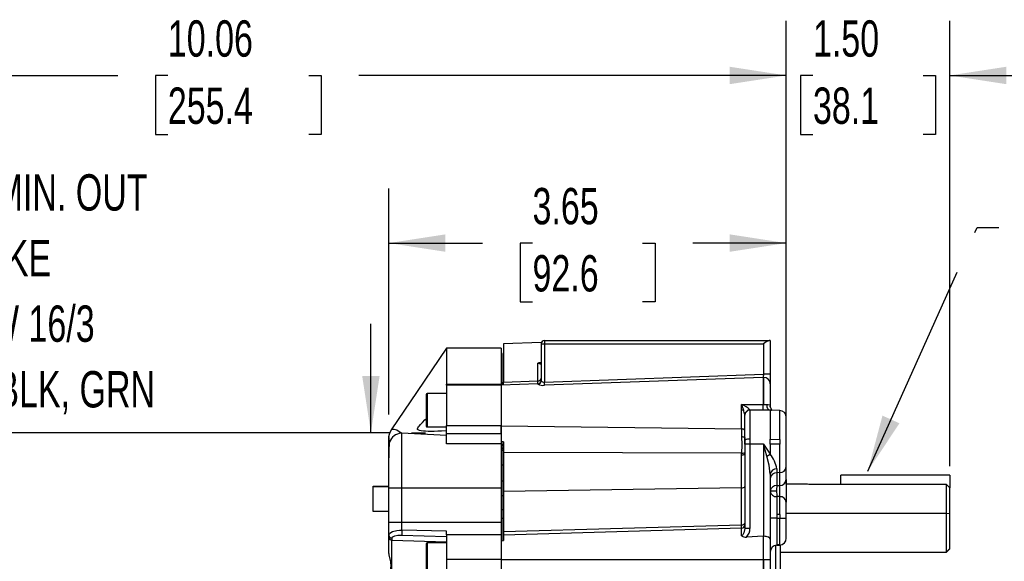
# Model space of a CAD drawing. Header units: inches. Extents: x 0 to 44, y 0 to 34.
# Tile 4 of 26: x 8.5 to 17.6, y 16.7 to 21.7. Entities that reach past the tile are written whole.
import ezdxf

# ---------------------------------------------------------------- set-up
doc = ezdxf.new("R2010")
doc.units = ezdxf.units.IN
doc.header["$LTSCALE"] = 4
doc.header["$MEASUREMENT"] = 0
doc.linetypes.add('CENTERX2', pattern=[0.8, 0.5, -0.1, 0.1, -0.1])
doc.layers.add('DIMENSIONS', color=140, linetype='Continuous', lineweight=25)
doc.layers.add('TEXT', color=140, linetype='Continuous', lineweight=25)
doc.styles.add('SLDTEXTSTYLE0', font='TXT', dxfattribs={"width": 0.7})
doc.dimstyles.new('SLDDIMSTYLE0', dxfattribs={"dimtxt": 0.339844, "dimasz": 0.52, "dimexe": 0, "dimexo": 0.0625, "dimgap": 0.084961, "dimtad": 0, "dimtih": 1, "dimtoh": 1, "dimrnd": 1e-09, "dimzin": 12, "dimdsep": 46, "dimtxsty": 'SLDTEXTSTYLE0', "dimsah": 1, "dimcen": 0.09, "dimadec": 0, "dimazin": 3, "dimtfac": 1, "dimtofl": 0, "dimtmove": 0, "dimatfit": 3, "dimfxl": 0, "dimfrac": 2, "dimtolj": 1, "dimtzin": 12, "dimarcsym": 0})
doc.dimstyles.new('SLDDIMSTYLE5', dxfattribs={"dimtxt": 0.339844, "dimasz": 0.52, "dimexe": 0, "dimexo": 0.0625, "dimgap": 0.084961, "dimtad": 0, "dimtih": 1, "dimtoh": 1, "dimrnd": 1e-09, "dimzin": 4, "dimdsep": 46, "dimtxsty": 'SLDTEXTSTYLE0', "dimsah": 1, "dimcen": 0.09, "dimadec": 0, "dimazin": 1, "dimtfac": 1, "dimtmove": 0, "dimatfit": 0, "dimfxl": 0, "dimfrac": 2, "dimtolj": 1, "dimtzin": 12, "dimarcsym": 0})
doc.dimstyles.new('SLDDIMSTYLE6', dxfattribs={"dimtxt": 0.339844, "dimasz": 0.52, "dimexe": 0, "dimexo": 0.0625, "dimgap": 0.084961, "dimtad": 0, "dimtih": 1, "dimtoh": 1, "dimrnd": 1e-09, "dimzin": 12, "dimdsep": 46, "dimtxsty": 'SLDTEXTSTYLE0', "dimsah": 1, "dimcen": 0.09, "dimadec": 0, "dimazin": 3, "dimtfac": 1, "dimtmove": 0, "dimatfit": 0, "dimfxl": 0, "dimfrac": 2, "dimtolj": 1, "dimtzin": 12, "dimarcsym": 0})
doc.dimstyles.new('SLDDIMSTYLE7', dxfattribs={"dimtxt": 0.18, "dimasz": 0.52, "dimexe": 0, "dimexo": 0.0625, "dimgap": 0, "dimtad": 0, "dimtih": 1, "dimtoh": 1, "dimdec": 0, "dimrnd": 1e-09, "dimzin": 0, "dimdsep": 46, "dimtxsty": 'Standard', "dimsah": 1, "dimcen": 0.09, "dimadec": 0, "dimazin": 0, "dimtfac": 0.52, "dimtdec": 0, "dimtofl": 0, "dimtmove": 0, "dimatfit": 3, "dimfxl": 0, "dimfrac": 2, "dimtolj": 1, "dimtzin": 0, "dimarcsym": 0})

# ---------------------------------------------------------------- blocks, each defined once
blk = doc.blocks.new('_D_9')
at = {"layer": 'DIMENSIONS'}
for p, q in [((5.5101, 18.0681), (5.5101, 21.6453)), ((15.5671, 18.2086), (15.5671, 21.6453)), ((5.5101, 21.1453), (9.4319, 21.1453)), ((9.8923, 21.1453), (9.7782, 21.1453)), ((9.7782, 21.1453), (9.7782, 20.6051)), ((11.1849, 21.1453), (11.299, 21.1453)), ((11.299, 21.1453), (11.299, 20.6051)), ((15.5671, 21.1453), (11.6453, 21.1453)), ((9.7782, 20.6051), (9.8923, 20.6051)), ((11.299, 20.6051), (11.1849, 20.6051))]:
    blk.add_line(p, q, dxfattribs=at)
for points in [[(5.5101, 21.1453), (6.0301, 21.0653), (6.0301, 21.2253)], [(15.5671, 21.1453), (15.0471, 21.2253), (15.0471, 21.0653)]]:
    blk.add_solid(points, dxfattribs=at)
at = {"layer": 'DIMENSIONS', "char_height": 0.33333, "attachment_point": 1, "style": 'SLDTEXTSTYLE0'}
for s, insert in [('10.06', (9.8923, 21.651)), ('255.4', (9.8923, 21.0348))]:
    blk.add_mtext(s, dxfattribs=dict(at, insert=insert))
blk = doc.blocks.new('_D_10')
at = {"layer": 'DIMENSIONS'}
for p, q in [((15.5671, 17.6749), (15.5671, 21.6453)), ((17.0671, 17.5608), (17.0671, 21.6453)), ((15.5671, 21.1453), (14.5671, 21.1453)), ((15.8121, 21.1453), (15.698, 21.1453)), ((15.698, 21.1453), (15.698, 20.6051)), ((16.822, 21.1453), (16.9361, 21.1453)), ((16.9361, 21.1453), (16.9361, 20.6051)), ((17.0671, 21.1453), (18.0671, 21.1453)), ((15.698, 20.6051), (15.8121, 20.6051)), ((16.9361, 20.6051), (16.822, 20.6051))]:
    blk.add_line(p, q, dxfattribs=at)
for points in [[(15.5671, 21.1453), (15.0471, 21.2253), (15.0471, 21.0653)], [(17.0671, 21.1453), (17.5871, 21.0653), (17.5871, 21.2253)]]:
    blk.add_solid(points, dxfattribs=at)
at = {"layer": 'DIMENSIONS', "char_height": 0.33333, "attachment_point": 1, "style": 'SLDTEXTSTYLE0'}
for s, insert in [('1.50', (15.8121, 21.651)), ('38.1', (15.8121, 21.0348))]:
    blk.add_mtext(s, dxfattribs=dict(at, insert=insert))
blk = doc.blocks.new('_D_13')
at = {"layer": 'DIMENSIONS'}
for p, q in [((11.9201, 18.0352), (11.9201, 20.1075)), ((15.5671, 18.2086), (15.5671, 20.1075)), ((11.9201, 19.6075), (12.7782, 19.6075)), ((13.2386, 19.6075), (13.1245, 19.6075)), ((13.1245, 19.6075), (13.1245, 19.0673)), ((14.2485, 19.6075), (14.3626, 19.6075)), ((14.3626, 19.6075), (14.3626, 19.0673)), ((15.5671, 19.6075), (14.7089, 19.6075)), ((13.1245, 19.0673), (13.2386, 19.0673)), ((14.3626, 19.0673), (14.2485, 19.0673))]:
    blk.add_line(p, q, dxfattribs=at)
for points in [[(11.9201, 19.6075), (12.4401, 19.5275), (12.4401, 19.6875)], [(15.5671, 19.6075), (15.0471, 19.6875), (15.0471, 19.5275)]]:
    blk.add_solid(points, dxfattribs=at)
at = {"layer": 'DIMENSIONS', "char_height": 0.33333, "attachment_point": 1, "style": 'SLDTEXTSTYLE0'}
for s, insert in [('3.65', (13.2386, 20.1132)), ('92.6', (13.2386, 19.497))]:
    blk.add_mtext(s, dxfattribs=dict(at, insert=insert))
blk = doc.blocks.new('_D_14')
at = {"layer": 'DIMENSIONS'}
for p, q in [((11.7555, 17.8681), (11.7555, 18.8681)), ((12.1276, 17.8681), (12.2555, 17.8681)), ((11.5913, 14.7381), (11.2555, 14.7381)), ((11.7555, 13.8868), (11.7555, 14.7381)), ((9.7288, 13.8868), (9.6147, 13.8868)), ((9.6147, 13.8868), (9.6147, 13.3467)), ((10.7387, 13.8868), (10.8528, 13.8868)), ((10.8528, 13.8868), (10.8528, 13.3467)), ((11.2233, 13.8868), (11.7555, 13.8868)), ((9.6147, 13.3467), (9.7288, 13.3467)), ((10.8528, 13.3467), (10.7387, 13.3467))]:
    blk.add_line(p, q, dxfattribs=at)
for points in [[(11.7555, 17.8681), (11.8355, 18.3881), (11.6755, 18.3881)], [(11.7555, 14.7381), (11.6755, 14.2181), (11.8355, 14.2181)]]:
    blk.add_solid(points, dxfattribs=at)
at = {"layer": 'DIMENSIONS', "char_height": 0.33333, "attachment_point": 1, "style": 'SLDTEXTSTYLE0'}
for s, insert in [('%%c', (9.4723, 14.3926)), ('3.13', (9.9854, 14.3926)), ('79.5', (9.7288, 13.7763))]:
    blk.add_mtext(s, dxfattribs=dict(at, insert=insert))
blk = doc.blocks.new('SW_NOTE_0_8')
at = {"layer": 'TEXT', "color": 0, "linetype": 'CENTERX2', "lineweight": 18, "attachment_point": 1, "style": 'SLDTEXTSTYLE0'}
for s, insert, char_height in [('36.00 MIN. OUT', (0.1056, 0.9889), 0.333333), ('OF YOKE', (0.1056, 0.387), 0.33333), ('SJTOW 16/3', (0.1056, -0.2149), 0.33333), ('WHT, BLK, GRN', (0.1056, -0.8169), 0.333333)]:
    blk.add_mtext(s, dxfattribs=dict(at, insert=insert, char_height=char_height))

msp = doc.modelspace()

# ---------------------------------------------------------------- linework, layer by layer
for p, q in [((13.3483, 18.7141), (13.3483, 18.6829)), ((13.3483, 18.7141), (15.4117, 18.7141)), ((15.4201, 18.7141), (15.4117, 18.7141)), ((15.4201, 18.7141), (15.4201, 18.4059)), ((12.9501, 18.6441), (12.45, 18.6441)), ((12.9501, 18.6441), (12.9501, 18.3138)), ((13.3171, 18.6962), (12.9711, 18.6841)), ((12.9711, 18.6841), (12.9711, 18.331)), ((13.3171, 18.6962), (13.3171, 18.6829)), ((13.3171, 18.6841), (13.3171, 18.6841)), ((13.3171, 18.6829), (13.3171, 18.3446)), ((13.3171, 18.6829), (13.3483, 18.6829)), ((13.3483, 18.6829), (13.3483, 18.3322)), ((13.3483, 18.6829), (15.3576, 18.6829)), ((15.3576, 18.6829), (15.3576, 18.4059)), ((12.9601, 18.5941), (12.9501, 18.5941)), ((12.9601, 18.3037), (12.9601, 18.5941)), ((13.2869, 18.3429), (13.2869, 18.5064)), ((13.3131, 18.5096), (13.3078, 18.5095)), ((13.3078, 18.5095), (13.3171, 18.5095)), ((13.3171, 18.5095), (13.3139, 18.5094)), ((12.9711, 18.331), (13.2869, 18.3429)), ((13.287, 18.3155), (13.2869, 18.3429)), ((13.3483, 18.3322), (15.3576, 18.4059)), ((15.3554, 18.3757), (13.3494, 18.3029)), ((15.3554, 18.3757), (15.3554, 18.1262)), ((15.4201, 18.4059), (15.3576, 18.4059)), ((15.3576, 18.3757), (15.3576, 18.1262)), ((15.4201, 18.4059), (15.4201, 18.3156)), ((12.4501, 18.3138), (12.9501, 18.3138)), ((12.4501, 18.3039), (12.4501, 18.3138)), ((12.9501, 18.3039), (12.4501, 18.3039)), ((12.4501, 18.3039), (12.4501, 17.9344)), ((13.2869, 18.3152), (12.9501, 18.3034)), ((12.9501, 18.3138), (12.9501, 18.3023)), ((12.9501, 18.3039), (12.9501, 17.9344)), ((12.9711, 18.3041), (12.9711, 18.331)), ((13.2869, 18.3136), (13.2869, 18.3152)), ((13.3494, 18.3029), (13.3483, 18.3322)), ((15.4201, 18.3156), (15.4201, 18.1113)), ((12.2626, 18.2177), (12.2626, 17.9316)), ((12.4501, 18.2277), (12.2726, 18.2277)), ((12.2726, 18.2277), (12.2726, 17.9217)), ((15.1569, 18.1258), (15.3554, 18.1262)), ((15.1569, 18.1258), (15.1601, 18.1168)), ((15.1569, 18.1167), (15.1569, 18.1258)), ((15.1569, 18.0741), (15.1569, 18.1167)), ((15.1747, 18.0741), (15.1569, 18.0741)), ((15.1569, 17.9031), (15.1569, 18.0741)), ((15.1601, 18.1168), (15.1747, 18.0741)), ((15.234, 18.074), (15.2334, 18.0766)), ((15.4201, 18.0741), (15.234, 18.0741)), ((15.234, 18.0741), (15.234, 17.8072)), ((15.3554, 18.1262), (15.3576, 18.1262)), ((15.4211, 18.1006), (15.4201, 18.1113)), ((15.5068, 18.0711), (15.4201, 18.0741)), ((15.4219, 18.0989), (15.4203, 18.1095)), ((15.4329, 18.0752), (15.4342, 18.0736)), ((15.4347, 18.0736), (15.4332, 18.0754)), ((15.5068, 17.8068), (15.5068, 18.0711)), ((15.1871, 17.8007), (15.1871, 18.0273)), ((15.5671, 17.5548), (15.5671, 18.0086)), ((11.9408, 17.8936), (11.928, 17.8669)), ((12.2626, 17.9316), (12.2626, 17.9302)), ((12.2726, 17.9217), (12.4501, 17.9217)), ((12.2726, 17.9217), (12.2726, 17.9202)), ((12.2726, 17.9202), (12.4501, 17.9202)), ((12.4501, 17.9344), (12.9501, 17.9344)), ((12.4501, 17.8616), (12.4501, 17.9344)), ((12.9501, 17.9344), (12.9501, 17.8616)), ((12.9501, 17.9313), (15.1569, 17.9031)), ((12.9501, 17.8635), (12.9501, 17.9313)), ((15.1569, 17.9031), (15.157, 17.832)), ((11.9273, 17.8681), (6.8189, 17.8681)), ((11.9201, 17.7849), (11.9201, 17.8352)), ((11.9206, 17.8344), (11.9201, 17.8344)), ((12.0401, 17.8627), (12.033, 17.8626)), ((12.0401, 17.3628), (12.0401, 17.8627)), ((12.4501, 17.8428), (12.0401, 17.8627)), ((12.4501, 17.8616), (12.9501, 17.8616)), ((12.4501, 17.7651), (12.4501, 17.8616)), ((12.9501, 17.8616), (12.9501, 17.7651)), ((15.1871, 17.7641), (15.1871, 17.8007)), ((15.234, 17.8072), (15.234, 17.7641)), ((15.4201, 17.8072), (15.5068, 17.8068)), ((15.5068, 17.8068), (15.5068, 17.7641)), ((11.9247, 17.7852), (11.9201, 17.7852)), ((11.9201, 17.6372), (11.9201, 17.7839)), ((11.927, 17.7829), (11.9247, 17.7843)), ((12.9501, 17.7651), (12.4501, 17.7651)), ((12.9711, 17.7839), (12.9501, 17.787)), ((12.9501, 17.7651), (12.9501, 17.3628)), ((12.9601, 17.3222), (12.9601, 17.7857)), ((12.9711, 17.7462), (12.9601, 17.7626)), ((12.9711, 17.7258), (12.9601, 17.7256)), ((12.9601, 17.7227), (12.9711, 17.7227)), ((12.9711, 17.7839), (12.9711, 17.6856)), ((15.1871, 17.7641), (15.1871, 16.9884)), ((15.234, 17.7641), (15.1871, 17.7641)), ((15.234, 17.7641), (15.234, 16.9884)), ((15.3576, 17.7641), (15.234, 17.7641)), ((15.3576, 17.7641), (15.3576, 16.9173)), ((15.3576, 17.7641), (15.4201, 17.6722)), ((15.3894, 17.6517), (15.3576, 17.7641)), ((15.5068, 17.7641), (15.4201, 17.7641)), ((15.5068, 17.5013), (15.5068, 17.7641)), ((11.9201, 17.3629), (11.9201, 17.6372)), ((12.9711, 17.7045), (12.9601, 17.7045)), ((15.1572, 17.6789), (12.9711, 17.6856)), ((12.9711, 17.6856), (12.9711, 17.3294)), ((15.1569, 17.6617), (15.1572, 17.6789)), ((15.1569, 17.361), (15.1569, 17.6617)), ((12.9601, 17.5732), (12.9711, 17.5738)), ((15.4804, 17.5351), (15.4804, 17.5005)), ((15.5671, 17.4377), (15.5671, 17.5548)), ((15.4201, 17.4886), (15.4201, 16.8913)), ((15.5068, 17.5013), (15.4804, 17.5005)), ((15.4804, 17.5005), (15.4804, 17.3841)), ((15.5068, 17.3842), (15.5068, 17.5013)), ((15.5671, 17.3965), (15.5671, 17.4749)), ((15.5671, 17.4377), (15.5671, 17.2312)), ((16.0671, 17.3921), (16.0671, 17.4775)), ((17.0671, 17.4775), (16.0671, 17.4775)), ((17.0671, 17.4775), (17.0671, 17.3608)), ((11.7751, 17.3784), (11.9201, 17.3784)), ((11.7751, 17.1459), (11.7751, 17.3784)), ((11.9201, 17.37), (11.7751, 17.3699)), ((11.9201, 17.3629), (12.0401, 17.3628)), ((11.9201, 17.0478), (11.9201, 17.3629)), ((12.0401, 17.3628), (12.9501, 17.3628)), ((12.0401, 17.0477), (12.0401, 17.3628)), ((12.9501, 17.3628), (12.9501, 17.0477)), ((12.9601, 17.4268), (12.9711, 17.4271)), ((15.1569, 17.361), (12.9711, 17.3294)), ((15.1569, 17.0228), (15.1569, 17.361)), ((15.4804, 17.3841), (15.5068, 17.3842)), ((15.7622, 17.3965), (15.5671, 17.3965)), ((15.7749, 17.3921), (15.7622, 17.3953)), ((17.0371, 17.3921), (15.7749, 17.3921)), ((17.0371, 17.1276), (17.0371, 17.3921)), ((17.0371, 17.3921), (17.0671, 17.3608)), ((17.0671, 17.1234), (17.0671, 17.3608)), ((12.9501, 17.3222), (12.9601, 17.3222)), ((12.9601, 17.0478), (12.9601, 17.3222)), ((12.9711, 17.2896), (12.9601, 17.2894)), ((12.9711, 17.3294), (12.9711, 16.9603)), ((15.4804, 17.281), (15.4804, 17.1186)), ((15.5068, 17.281), (15.4804, 17.281)), ((15.5068, 17.1185), (15.5068, 17.281)), ((15.5671, 17.0841), (15.5671, 17.2312)), ((11.9201, 17.1459), (11.7751, 17.1459)), ((12.9601, 17.1636), (12.9711, 17.1636)), ((12.9601, 17.084), (12.9711, 17.084)), ((15.4804, 17.0841), (15.4201, 17.0841)), ((15.4804, 17.1186), (15.4804, 17.0841)), ((15.5068, 17.1185), (15.4804, 17.1186)), ((15.4804, 17.0841), (15.4804, 16.8386)), ((15.4804, 17.0841), (15.5068, 17.0841)), ((15.5068, 17.1185), (15.5068, 17.0841)), ((15.5068, 16.8396), (15.5068, 17.0841)), ((15.5068, 17.0841), (15.5671, 17.0841)), ((17.0371, 17.1276), (15.5671, 17.1276)), ((15.5671, 16.8996), (15.5671, 17.0841)), ((17.0371, 16.7748), (17.0371, 17.1276)), ((17.0671, 17.1234), (17.0371, 17.1276)), ((17.0671, 16.8045), (17.0671, 17.1234)), ((11.9201, 17.0478), (12.0401, 17.0477)), ((11.9201, 16.9279), (11.9201, 17.0478)), ((12.0401, 16.975), (12.0401, 17.0477)), ((12.0401, 17.0477), (12.9501, 17.0477)), ((12.9501, 17.0478), (12.9601, 17.0478)), ((12.9501, 17.0477), (12.9501, 16.9304)), ((12.9601, 16.9517), (12.9601, 17.0478)), ((12.9711, 16.9603), (15.1569, 17.0228)), ((15.1569, 16.993), (12.9711, 16.9279)), ((15.1569, 16.9215), (15.1569, 16.993)), ((15.234, 16.9884), (15.1871, 16.9884)), ((11.9201, 16.9083), (11.9201, 16.9279)), ((11.9201, 16.7586), (11.9201, 16.9083)), ((11.949, 16.8997), (11.949, 16.8823)), ((12.039, 16.9286), (12.4501, 16.9169)), ((12.4501, 16.9657), (12.0401, 16.975)), ((12.4501, 16.9304), (12.4501, 16.9657)), ((12.9501, 16.9304), (12.4501, 16.9304)), ((12.4501, 16.9304), (12.4501, 16.7048)), ((12.9501, 16.9517), (12.9601, 16.9517)), ((12.9501, 16.9304), (12.9501, 16.7048)), ((12.9601, 16.8767), (12.9601, 16.9517)), ((12.9711, 16.9603), (12.9711, 16.9279)), ((12.9711, 16.9279), (12.9711, 16.8776)), ((15.3554, 16.9172), (15.202, 16.9092)), ((15.3554, 16.9172), (15.3576, 16.9173)), ((11.949, 16.8823), (12.4501, 16.8671)), ((11.949, 16.5608), (11.949, 16.8823)), ((12.2626, 16.8486), (12.2626, 16.5625)), ((12.4501, 16.8586), (12.2726, 16.8586)), ((12.2726, 16.8586), (12.2726, 16.5526)), ((12.9501, 16.8768), (12.9711, 16.8776)), ((12.9501, 16.8768), (12.9501, 16.7036)), ((15.4201, 16.8913), (15.4201, 16.7038)), ((15.4671, 16.8343), (15.4671, 16.3361)), ((15.5068, 16.8396), (15.4804, 16.8386)), ((15.4804, 16.8386), (15.4804, 16.8362)), ((15.4804, 16.8362), (15.5068, 16.8372)), ((15.5068, 16.8372), (15.5068, 16.8396)), ((15.5141, 16.3966), (15.5141, 16.8378)), ((15.5141, 16.7718), (17.0371, 16.7718)), ((17.0371, 16.7748), (17.0671, 16.8045)), ((17.0371, 16.7718), (17.0671, 16.8018)), ((17.0371, 16.7718), (17.0371, 16.7748)), ((17.0671, 16.8018), (17.0671, 16.8045)), ((12.4501, 16.7048), (12.4501, 16.5261)), ((12.9501, 16.7048), (12.4501, 16.7048)), ((12.9501, 16.7048), (12.9501, 16.0608)), ((12.9501, 16.7036), (15.3554, 16.7036)), ((15.3554, 16.7036), (15.3554, 16.0611)), ((15.3576, 16.7036), (15.3576, 16.0611)), ((15.4201, 16.7038), (15.4201, 16.0611))]:
    msp.add_line(p, q)
at = {"flags": 128}
for points in [[(12.4492, 18.6429), (12.1793, 18.2451), (11.9408, 17.8937)], [(12.4501, 18.6423), (12.4501, 18.6412), (12.4501, 18.6239), (12.4501, 18.591), (12.4501, 18.543), (12.4501, 18.4804), (12.4501, 18.4037), (12.4501, 18.3138)], [(13.2869, 18.5064), (13.2886, 18.5063), (13.2904, 18.506), (13.2939, 18.505), (13.2997, 18.5027), (13.3086, 18.4985), (13.3147, 18.4967)], [(15.3576, 18.4059), (15.3569, 18.3959), (15.3562, 18.3869), (15.3557, 18.38), (15.3554, 18.3757)], [(15.3576, 18.1262), (15.3741, 18.1264), (15.3894, 18.1266)], [(15.4138, 18.0742), (15.4133, 18.0743), (15.4075, 18.0775), (15.3989, 18.0878), (15.393, 18.1023), (15.3906, 18.1134), (15.3894, 18.1266)], [(15.3894, 18.1266), (15.4022, 18.1255), (15.4119, 18.1232), (15.418, 18.1187), (15.4201, 18.1113)], [(15.4201, 18.0741), (15.4201, 18.0717), (15.4201, 18.0593), (15.4201, 18.0365), (15.4201, 18.0043), (15.4201, 17.9638), (15.4201, 17.9163), (15.4201, 17.8635), (15.4201, 17.8072)], [(15.434, 18.0748), (15.4337, 18.0765), (15.4274, 18.0858), (15.4211, 18.1008)], [(12.4501, 17.8857), (12.4036, 17.8827), (12.3691, 17.8811), (12.3356, 17.8801), (12.3054, 17.8797), (12.2804, 17.8799), (12.2581, 17.8805), (12.2394, 17.8816), (12.2178, 17.8838), (12.202, 17.8869), (12.1883, 17.8931), (12.1847, 17.8976), (12.1838, 17.903), (12.1876, 17.914), (12.1919, 17.9207), (12.1978, 17.9284), (12.2112, 17.9438), (12.2292, 17.9626), (12.2516, 17.9849), (12.2626, 17.9954)], [(12.033, 17.8625), (11.9929, 17.8903), (11.9677, 17.8974), (11.9534, 17.8972), (11.9457, 17.8955), (11.9419, 17.8941), (11.9408, 17.8936), (11.9408, 17.8936)], [(15.1871, 17.8857), (15.1865, 17.889), (15.1848, 17.8922), (15.182, 17.8952), (15.1783, 17.8978), (15.1738, 17.9), (15.1685, 17.9016), (15.1629, 17.9027), (15.1569, 17.9031)], [(15.157, 17.832), (15.163, 17.8317), (15.1686, 17.8312), (15.1738, 17.8304), (15.1784, 17.8293), (15.1821, 17.8281), (15.1848, 17.8266), (15.1865, 17.8251), (15.1871, 17.8234)], [(15.157, 17.832), (15.1584, 17.7551), (15.1572, 17.6789)], [(15.1871, 17.8234), (15.1871, 17.7788), (15.1871, 17.7561)], [(15.4201, 17.7641), (15.4201, 17.7695), (15.4201, 17.7749), (15.4201, 17.7803), (15.4201, 17.7857), (15.4201, 17.7911), (15.4201, 17.7965), (15.4201, 17.8019), (15.4201, 17.8072)], [(15.4201, 17.7641), (15.4201, 17.7525), (15.4201, 17.7408), (15.4201, 17.7292), (15.4201, 17.7177), (15.4201, 17.7062), (15.4201, 17.6947), (15.4201, 17.6834), (15.4201, 17.6722)], [(15.1871, 17.6719), (15.1865, 17.67), (15.1848, 17.6681), (15.182, 17.6664), (15.1783, 17.6648), (15.1738, 17.6635), (15.1685, 17.6626), (15.1629, 17.6619), (15.1569, 17.6617)], [(15.1871, 17.6874), (15.1871, 17.6833), (15.1871, 17.6793), (15.1871, 17.6719)], [(15.3894, 17.6517), (15.4036, 17.6613), (15.4193, 17.6701)], [(15.4201, 17.4886), (15.41, 17.5687), (15.3894, 17.6517)], [(15.4201, 17.6722), (15.4199, 17.6709), (15.4196, 17.6704), (15.4195, 17.6702), (15.4193, 17.6701)], [(15.1569, 17.361), (15.167, 17.3618), (15.1757, 17.364), (15.1824, 17.3671), (15.1864, 17.3711), (15.1871, 17.3738), (15.1871, 17.3739)], [(15.4787, 17.3307), (15.4761, 17.3306), (15.4528, 17.3307), (15.437, 17.3307), (15.4266, 17.3307), (15.422, 17.3307), (15.4201, 17.3307)], [(15.1569, 17.0228), (15.1629, 17.0231), (15.1685, 17.024), (15.1738, 17.0254), (15.1783, 17.0272), (15.182, 17.0294), (15.1848, 17.0318), (15.1865, 17.0345), (15.1871, 17.0372)], [(15.1871, 16.9884), (15.1792, 16.9479), (15.1697, 16.9302), (15.1636, 16.9242), (15.1603, 16.9224), (15.1569, 16.9215)], [(11.9201, 16.9279), (11.9292, 16.9456), (11.9549, 16.961), (11.9936, 16.9716), (12.0175, 16.9744), (12.0401, 16.975)], [(11.949, 16.8997), (11.9558, 16.9115), (11.9752, 16.9211), (12.0042, 16.9271), (12.0213, 16.9285), (12.039, 16.9286)], [(15.3554, 16.9172), (15.3554, 16.8707), (15.3554, 16.8184), (15.3554, 16.7619), (15.3554, 16.7036)], [(15.4201, 16.8913), (15.4157, 16.9013), (15.4027, 16.9096), (15.3928, 16.913), (15.3817, 16.9154), (15.3697, 16.9168), (15.3576, 16.9173)], [(11.9201, 16.7586), (11.9206, 16.7473), (11.9342, 16.6817), (11.9388, 16.642), (11.928, 16.593)], [(15.3554, 16.7036), (15.3557, 16.7036), (15.356, 16.7036), (15.3562, 16.7036), (15.3565, 16.7036), (15.3568, 16.7036), (15.357, 16.7036), (15.3573, 16.7036), (15.3576, 16.7036)]]:
    msp.add_lwpolyline(points, dxfattribs=at)
for centre, radius, start, end in [((13.3483, 18.6829), 0.0312, 90, 180), ((15.5043, 18.4913), 0.2413, 112.55841, 127.4416), ((13.305, 18.4567), 0.0529, 86.99447, 109.9576), ((13.2892, 18.371), 0.0281, 265.35944, 352.19516), ((13.2858, 18.3464), 0.0313, 272, 0), ((13.2859, 18.3447), 0.0311, 271.8083, 359.82409), ((13.3431, 18.3647), 0.0329, 217.59997, 279.10324), ((15.3576, 18.3108), 0.0649, 89.99998, 91.92537), ((15.3587, 18.3144), 0.0614, 1.11045, 91.06899), ((13.333, 18.3945), 0.0931, 240.33176, 280.1583), ((12.2726, 18.2177), 0.01, 90, 180), ((15.1006, 17.9542), 0.1807, 42.65624, 71.82082), ((15.1559, 18.3384), 0.2217, 270.27607, 271.08751), ((15.0195, 18.0058), 0.1696, 8.80109, 23.77894), ((15.233, 18.0307), 0.0459, 89.41412, 178.76276), ((15.234, 18.0273), 0.0469, 90, 180), ((14.9845, 18.1147), 0.371, 353.72019, 1.77256), ((15.5046, 18.0086), 0.0625, 0, 88), ((12.2725, 17.9316), 0.00995, 180.28086, 270.27814), ((12.2726, 17.9302), 0.01, 180, 270), ((12.0595, 17.8229), 0.1393, 161.54591, 175.29106), ((11.7584, 17.7987), 0.1661, 355.20539, 12.38844), ((12.0399, 17.7429), 0.1199, 93.33678, 160.48201), ((15.2225, 17.718), 0.0899, 82.65763, 113.1704), ((12.6873, 17.6741), 0.7681, 171.85262, 182.75164), ((15.1632, 17.715), 0.0365, 260.66535, 310.91583), ((15.2178, 17.4976), 0.2652, 8.13152, 40.5836), ((15.475, 17.4797), 0.0557, 84.46062, 170.75678), ((15.5091, 17.5594), 0.0582, 267.69864, 355.4195), ((15.4781, 17.4424), 0.0582, 87.69873, 175.41951), ((15.5091, 17.4423), 0.0582, 267.69864, 355.4195), ((15.4781, 17.326), 0.0582, 87.69873, 175.41951), ((16.102, 17.3378), 0.6233, 175.73811, 180.65773), ((14.7639, 17.3326), 0.7447, 356.02454, 3.97546), ((15.4763, 17.3376), 0.0567, 187.01193, 274.10892), ((16.15, 17.3286), 0.6713, 179.82304, 184.06134), ((15.5108, 17.2244), 0.0567, 6.90117, 94.03251), ((13.8209, 17.0079), 1.3361, 359.36172, 0.63823), ((15.1568, 17.0233), 0.0303, 270.19152, 358.24529), ((15.1216, 16.9877), 0.1124, 315.72311, 0.34868), ((11.9491, 16.9288), 0.0291, 181.75307, 269.80686), ((11.948, 16.9102), 0.0279, 183.86223, 272.19917), ((12.9315, 16.9317), 0.8925, 177.21765, 180.1948), ((15.1953, 16.9733), 0.0644, 233.46969, 276.0563), ((15.5046, 16.8996), 0.0625, 272, 0), ((12.2726, 16.8486), 0.01, 90, 180), ((15.4826, 16.7738), 0.0625, 92, 180), ((15.3743, 23.3885), 6.6849, 269.85683, 270.39251)]:
    msp.add_arc(centre, radius, start, end)

# ---------------------------------------------------------------- block references
at = {"layer": 'TEXT', "linetype": 'CENTERX2', "lineweight": 18}
msp.add_blockref('SW_NOTE_0_8', (7.3294, 19.25), dxfattribs=at)

# ---------------------------------------------------------------- dimensions: what is measured, and where the dimension line sits
at = {"layer": 'DIMENSIONS'}
for base, p1, p2, dimstyle, picture, middle in [((15.5671, 21.1453), (5.5101, 17.8681), (15.5671, 18.0086), 'SLDDIMSTYLE0', '_D_9', (10.5386, 21.1453)), ((17.0671, 21.1453), (15.5671, 17.4749), (17.0671, 17.3608), 'SLDDIMSTYLE5', '_D_10', (16.3171, 21.1453)), ((15.5671, 19.6075), (11.9201, 17.8352), (15.5671, 18.0086), 'SLDDIMSTYLE0', '_D_13', (13.7436, 19.6075))]:
    dim = msp.add_linear_dim(base=base, p1=p1, p2=p2, angle=0, dimstyle=dimstyle, dxfattribs=at)
    dim.commit()
    dim.dimension.update_dxf_attribs({"geometry": picture, "text_midpoint": middle, "dimtype": 160})
dim = msp.add_linear_dim(base=(11.7555, 17.8681), p1=(11.7913, 14.7381), p2=(11.9276, 17.8681), angle=90, text='%%c<>', dimstyle='SLDDIMSTYLE6', dxfattribs=at)
dim.commit()
dim.dimension.update_dxf_attribs({"geometry": '_D_14', "text_midpoint": (11.7555, 13.8868), "dimtype": 160})

# ---------------------------------------------------------------- leaders
at = {"layer": 'TEXT', "linetype": 'CENTERX2', "lineweight": 18}
msp.add_leader([(16.3148, 17.515), (17.3181, 19.7491), (17.5174, 19.7491)], dimstyle='SLDDIMSTYLE7', dxfattribs=at)

doc.saveas('drawing.dxf')
